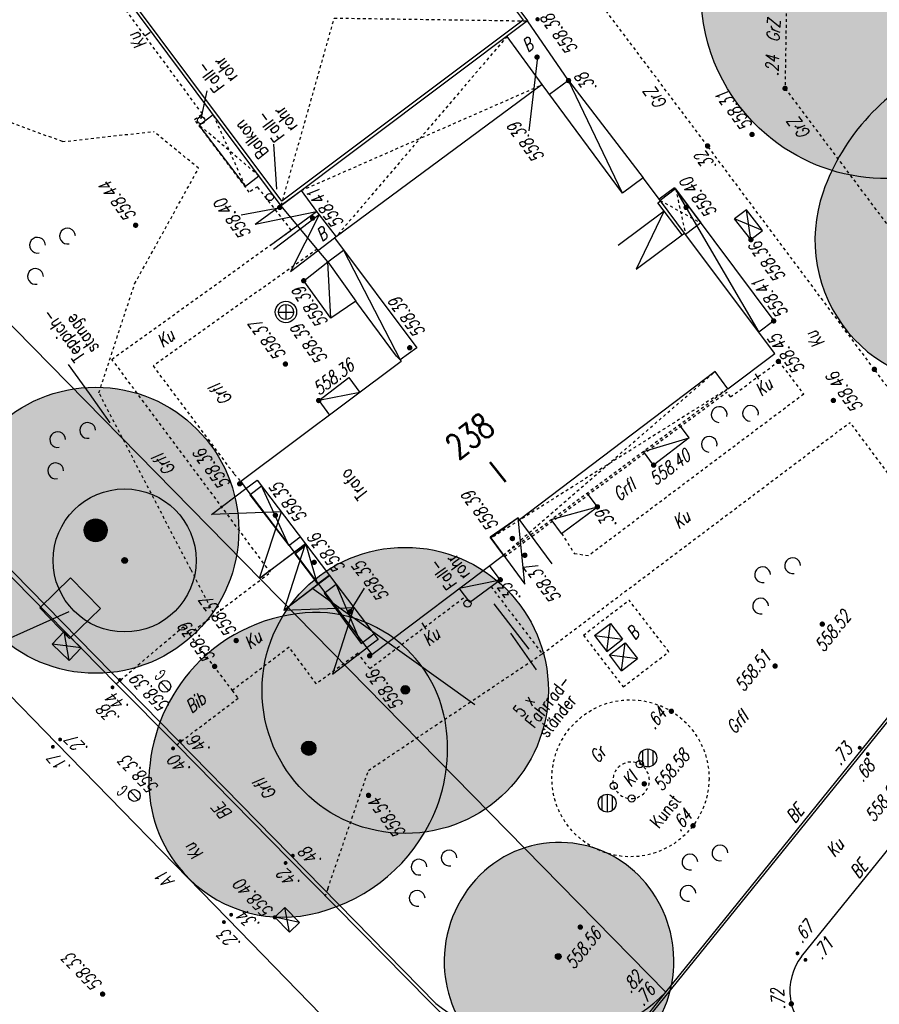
# Model space of a CAD drawing. Header units: metres. Extents: x 2 to 485, y 6 to 594.
# Tile 9 of 176: x 125 to 155, y 68 to 103. Entities that reach past the tile are written whole.
import ezdxf
from ezdxf.enums import TextEntityAlignment as Align

# ---------------------------------------------------------------- set-up
doc = ezdxf.new("R2010")
doc.units = ezdxf.units.M
doc.header["$LTSCALE"] = 0.0125
for name, pattern in [('260241_A_bea$0$GESTRICHELT', [0.4, 0.2, -0.2]), ('260241_A_bea$0$GESTRICHELTX2', [0.7, 0.5, -0.2]), ('260241_A_bea$0$PUNKTIERT', [0.2, 0, -0.2])]:
    doc.linetypes.add(name, pattern=pattern)
for name, color, linetype in [('260241_A_bea$0$B07_FLSTGR', 9, 'Continuous'), ('260241_A_bea$0$B10_GEBAEUDE', 1, 'Continuous'), ('260241_A_bea$0$B13_GEB_ZUBEHOER', 12, 'Continuous'), ('260241_A_bea$0$B14_GEB_ZUB_GESTR', 12, 'Continuous'), ('260241_A_bea$0$B15_GEB_TXT', 12, 'Continuous'), ('260241_A_bea$0$B21_BORDSTEIN', 5, 'Continuous'), ('260241_A_bea$0$B23_EINFASS', 5, 'Continuous'), ('260241_A_bea$0$B24_EINFASS_GESTR', 5, 'Continuous'), ('260241_A_bea$0$B25_EINFASS_GEPKT', 7, '260241_A_bea$0$PUNKTIERT'), ('260241_A_bea$0$B28_VEINFASS_TXT', 5, 'Continuous'), ('260241_A_bea$0$B30_BEWSYM', 3, 'Continuous'), ('260241_A_bea$0$B32_BEWLIN_GESTR', 3, 'Continuous'), ('260241_A_bea$0$B34_ZUBEHOER_1', 6, 'Continuous'), ('260241_A_bea$0$B41_SPARTEN2_LIN', 2, 'Continuous'), ('260241_A_bea$0$B53_HAUPTHOEHEN', 4, 'Continuous'), ('260241_A_bea$0$B54_HOEHEN', 253, 'Continuous')]:
    doc.layers.add(name, color=color, linetype=linetype)
doc.layers.add('260241_A_bea$0$f_fill_baum', color=86, linetype='Continuous', lineweight=18)
doc.styles.add('260241_A_bea$0$ROMANS', font='ROMANS')
doc.styles.add('260241_A_bea$0$SIMPLEX8', font='SIMPLEX8')

# ---------------------------------------------------------------- blocks, each defined once
blk = doc.blocks.new('260241_A_bea$0$HOEHENPKT_ZENTR')
at = {"const_width": 0.75}
blk.add_lwpolyline([(-0.375, 0, 1), (0.375, 0, 1)], format="xyb", close=True, dxfattribs=at)
blk = doc.blocks.new('260241_A_bea$0$PAPIERK_RUND')
blk.add_circle((0, 0), 0.5)
blk = doc.blocks.new('260241_A_bea$0$HOEHENPKT_DOPP')
at = {"const_width": 0.15}
for points in [[(-0.0749999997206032, 0.4000000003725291, 1), (0.0749999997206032, 0.4000000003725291, 1)], [(-0.0749999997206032, -0.4000000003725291, 1), (0.0749999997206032, -0.4000000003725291, 1)]]:
    blk.add_lwpolyline(points, format="xyb", close=True, dxfattribs=at)
blk = doc.blocks.new('260241_A_bea$0$BAUMSTAMM')
at = {"const_width": 0.5}
blk.add_lwpolyline([(-0.25, 0, 1), (0.25, 0, 1)], format="xyb", close=True, dxfattribs=at)
blk.add_circle((0, 0), 0.5)
blk = doc.blocks.new('260241_A_bea$0$GEBUESCH_SYM')
for centre in [(0, 0.127), (-0.18, 0.002), (0.18, 0.002)]:
    blk.add_arc(centre, 0.055, 309.521, 230.4790000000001)

msp = doc.modelspace()

# ---------------------------------------------------------------- hatches: boundary and pattern name
at = {"layer": '260241_A_bea$0$f_fill_baum'}
h = msp.add_hatch(color=256, dxfattribs=at)
h.dxf.hatch_style = 1
edge = h.paths.add_edge_path()
edge.add_arc((155.3168786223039, 103.7119522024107), 6.1139412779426, 76.94662665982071, 129.1172260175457, ccw=False)
edge.add_arc((155.2273331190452, 103.3257298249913), 6.510408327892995, 26.504753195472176, 76.94662664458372, ccw=False)
edge.add_arc((155.3054144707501, 103.3646678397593), 6.423156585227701, -14.3596893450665, 26.504753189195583, ccw=False)
edge.add_arc((155.6458071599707, 103.2775250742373), 6.071786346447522, 303.5555866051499, 345.64031068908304, ccw=False)
edge.add_arc((155.6339222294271, 103.295443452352), 6.09328797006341, 266.0943813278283, 303.5555865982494, ccw=False)
edge.add_arc((155.6567604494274, 103.6299631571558), 6.428586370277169, 229.6585000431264, 266.09438135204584, ccw=False)
edge.add_arc((155.7155163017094, 103.6991440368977), 6.519351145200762, 180.2104908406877, 229.6585000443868, ccw=False)
edge.add_arc((155.3284502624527, 103.6977220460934), 6.132282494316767, 129.1172260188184, 180.2104908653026, ccw=False)
h = msp.add_hatch(color=256, dxfattribs=at)
h.dxf.hatch_style = 1
edge = h.paths.add_edge_path()
edge.add_arc((158.1604378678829, 94.97734396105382), 4.951129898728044, 219.4142951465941, 278.5836374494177)
edge.add_arc((157.7822535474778, 97.48281036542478), 7.484977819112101, 278.5836374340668, 325.9325331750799)
edge.add_arc((158.5547804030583, 96.96040984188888), 6.552400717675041, 325.9325331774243, 362.8061980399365)
edge.add_arc((160.5134678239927, 97.0564180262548), 4.591361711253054, 2.80619808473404, 47.20226415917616)
edge.add_arc((160.4111201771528, 96.94588386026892), 4.742003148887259, 47.20226415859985, 83.05421520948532)
edge.add_arc((160.191917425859, 95.14654676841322), 6.554643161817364, 83.05421522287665, 113.4071766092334)
edge.add_arc((160.5829370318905, 94.24326420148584), 7.538927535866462, 113.4071766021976, 160.7763176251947)
edge.add_arc((158.2549649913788, 95.05502892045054), 5.073483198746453, 160.7763176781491, 219.4142951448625)
h = msp.add_hatch(color=256, dxfattribs=at)
h.dxf.hatch_style = 1
edge = h.paths.add_edge_path()
edge.add_ellipse((128.0555212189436, 84.90830671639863), major_axis=(3.535533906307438, 3.535533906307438), ratio=0.9999999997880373, start_angle=0, end_angle=360)
edge = h.paths.add_edge_path(flags=16)
edge.add_ellipse((129.0675212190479, 83.85330671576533), major_axis=(-1.767766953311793, 1.767766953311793), ratio=0.9999999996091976, start_angle=0, end_angle=360)
h.paths.add_polyline_path([(126.610070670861, 84.98999694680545), (125.3133143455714, 86.73359966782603), (124.7532136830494, 86.31704028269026), (126.049970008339, 84.57343756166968)], flags=24)
h = msp.add_hatch(color=256, dxfattribs=at)
h.dxf.hatch_style = 1
edge = h.paths.add_edge_path()
edge.add_ellipse((129.0675212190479, 83.85330671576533), major_axis=(-1.767766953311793, 1.767766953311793), ratio=0.9999999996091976, start_angle=292.87554866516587, end_angle=428.59420785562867, ccw=False)
edge.add_line((130.0090702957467, 86.16922669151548), (129.0080391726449, 88.09731189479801))
edge.add_line((129.0080391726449, 88.09731189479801), (127.2898589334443, 89.84933507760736))
edge.add_ellipse((128.0555212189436, 84.90830671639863), major_axis=(3.535533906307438, 3.535533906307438), ratio=0.9999999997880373, start_angle=413.8085009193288, end_angle=454.2046659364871)
edge.add_line((124.2702798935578, 88.17510149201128), (125.1455212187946, 87.35730671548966))
edge.add_line((125.1455212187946, 87.35730671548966), (123.1169316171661, 85.68954467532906))
edge.add_ellipse((128.0555212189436, 84.90830671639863), major_axis=(3.535533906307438, 3.535533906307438), ratio=0.9999999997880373, start_angle=486.0108403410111, end_angle=487.5986324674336)
edge.add_line((123.0971807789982, 85.55240304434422), (126.2481927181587, 82.33820829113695))
edge.add_line((126.2481927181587, 82.33820829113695), (126.7765132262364, 82.85266573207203))
h.paths.add_polyline_path([(126.610070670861, 84.98999694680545), (125.3133143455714, 86.73359966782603), (124.7532136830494, 86.31704028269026), (126.049970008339, 84.57343756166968)], flags=24)
h.paths.add_polyline_path([(126.0878960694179, 84.60346110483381), (124.7305975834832, 86.42846807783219), (124.1775166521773, 86.01712942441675), (125.5348151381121, 84.1921224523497)], flags=24)
h = msp.add_hatch(color=256, dxfattribs=at)
h.dxf.hatch_style = 1
edge = h.paths.add_edge_path()
edge.add_ellipse((129.0675212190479, 83.85330671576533), major_axis=(-1.767766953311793, 1.767766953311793), ratio=0.9999999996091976, start_angle=0, end_angle=360)
h = msp.add_hatch(color=256, dxfattribs=at)
h.dxf.hatch_style = 1
edge = h.paths.add_edge_path()
edge.add_arc((138.8683522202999, 79.31139371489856), 5, 0, 360)
h = msp.add_hatch(color=256, dxfattribs=at)
h.dxf.hatch_style = 1
edge = h.paths.add_edge_path()
edge.add_arc((134.5948088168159, 76.039497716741), 4.655797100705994, 221.5010483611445, 281.3393272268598)
edge.add_arc((134.3181824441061, 77.41894911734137), 6.062711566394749, 281.3393272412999, 333.1759641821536)
edge.add_arc((134.5858390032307, 77.2836050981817), 5.762781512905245, 333.1759641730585, 366.1140313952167)
edge.add_arc((135.6807873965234, 77.40089254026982), 4.661569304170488, 6.114031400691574, 42.86089484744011)
edge.add_arc((135.7393620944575, 77.45524905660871), 4.581659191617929, 42.86089484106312, 94.61713500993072)
edge.add_arc((135.8462088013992, 76.13221905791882), 5.908996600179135, 94.61713502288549, 139.8206625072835)
edge.add_arc((135.924417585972, 76.06617584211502), 6.011360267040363, 139.8206625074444, 178.1671598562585)
edge.add_arc((134.6703201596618, 76.10630697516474), 4.756620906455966, 178.167159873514, 221.5010483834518)
h = msp.add_hatch(color=256, dxfattribs=at)
h.dxf.hatch_style = 1
edge = h.paths.add_edge_path()
edge.add_arc((144.2392817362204, 69.61098586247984), 3.913433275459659, 267.3576180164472, 315.0933948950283)
edge.add_arc((143.9961452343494, 69.8533310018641), 4.256721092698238, 315.0933949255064, 360.7499270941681)
edge.add_arc((143.9999978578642, 69.85338143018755), 4.252868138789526, 0.7499270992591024, 42.31432341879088)
edge.add_arc((144.2428630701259, 70.07448278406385), 3.924433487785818, 42.31432336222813, 85.66730013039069)
edge.add_arc((144.2438908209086, 70.08804786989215), 3.910829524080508, 85.66730014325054, 134.9990211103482)
edge.add_arc((144.4897434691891, 69.84218681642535), 4.25852361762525, 134.9990210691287, 182.146168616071)
edge.add_arc((144.4762420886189, 69.84168084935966), 4.245012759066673, 182.1461686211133, 223.8525862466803)
edge.add_arc((144.2394285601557, 69.61416725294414), 3.916618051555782, 223.8525862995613, 267.3576180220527)

# ---------------------------------------------------------------- linework, layer by layer
at = {"color": 252}
for p, q in [((134.7015212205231, 92.79880671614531), (134.7015212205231, 92.27380671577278)), ((134.4390212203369, 92.53630671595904), (134.9640212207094, 92.53630671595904)), ((130.6159072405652, 79.30502555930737), (130.3271351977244, 79.59958787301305)), ((147.1643962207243, 76.7013067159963), (147.1643962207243, 77.2013067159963)), ((147.3425212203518, 77.26068171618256), (147.3425212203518, 76.6388067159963)), ((147.5206462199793, 77.2013067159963), (147.5206462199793, 76.7013067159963)), ((129.5495553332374, 75.4906813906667), (129.2614871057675, 75.78593204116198)), ((145.7463962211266, 75.12030671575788), (145.7463962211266, 75.62030671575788)), ((145.9245212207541, 75.67968171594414), (145.9245212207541, 75.05780671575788)), ((146.1026462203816, 75.62030671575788), (146.1026462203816, 75.12030671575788))]:
    msp.add_line(p, q, dxfattribs=at)
for centre, major_axis, ratio, start_param, end_param in [((131.7405212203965, 99.23830671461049), (0.08838834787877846, 0.08838834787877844), 0.999999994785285, 5.497787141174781, 11.78097244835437), ((134.1375832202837, 96.55320071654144), (0.08838834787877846, 0.08838834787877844), 0.999999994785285, 5.497787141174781, 11.78097244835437), ((134.7015212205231, 92.53630671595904), (-0.2651650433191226, 0.2651650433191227), 0.9999999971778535, 3.926990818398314, 10.2101761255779), ((134.7015212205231, 92.53630671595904), (-0.1856155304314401, 0.1856155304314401), 0.9999999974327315, 3.926990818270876, 10.21017612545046), ((141.0465212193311, 82.34530671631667), (0.08838834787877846, 0.08838834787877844), 0.999999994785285, 5.497787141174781, 11.78097244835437), ((130.4715212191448, 79.45230671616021), (-0.1458407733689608, 0.1458407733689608), 0.9999999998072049, -0.009925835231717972, 6.273259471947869), ((147.3425212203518, 76.9513067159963), (-0.2209708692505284, 0.2209708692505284), 0.9999999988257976, 3.926990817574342, 10.21017612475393), ((147.0615212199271, 76.73330671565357), (0.08838834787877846, 0.08838834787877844), 0.999999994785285, 5.497787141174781, 11.78097244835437), ((146.1525212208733, 75.97230671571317), (0.08838834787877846, 0.08838834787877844), 0.999999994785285, 5.497787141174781, 11.78097244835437), ((129.4055212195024, 75.63830671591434), (0.1458407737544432, 0.1458407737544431), 0.9999999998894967, 1.558483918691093, 7.84166922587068), ((145.9245212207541, 75.37030671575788), (-0.2209708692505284, 0.2209708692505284), 0.9999999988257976, 3.926990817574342, 10.21017612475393), ((146.7795212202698, 75.5313067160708), (0.08838834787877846, 0.08838834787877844), 0.999999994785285, 5.497787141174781, 11.78097244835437)]:
    msp.add_ellipse(centre, major_axis=major_axis, ratio=ratio, start_param=start_param, end_param=end_param, dxfattribs=at)
at = {"layer": '260241_A_bea$0$B07_FLSTGR', "color": 30, "linetype": 'Continuous'}
for p, q in [((147.9715212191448, 68.76030671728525), (322.4815212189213, 284.9103067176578)), ((54.66152122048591, 155.3603067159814), (139.941521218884, 68.37030671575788)), ((147.9715212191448, 68.76030671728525), (68.77152121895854, 149.5203067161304)), ((132.7915212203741, 49.97030671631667), (147.9715212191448, 68.76030671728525))]:
    msp.add_line(p, q, dxfattribs=at)
msp.add_arc((143.7404352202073, 73.01447071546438), 6, 230.716924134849, 314.8441740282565, dxfattribs=at)
at = {"layer": '260241_A_bea$0$B10_GEBAEUDE', "color": 7, "linetype": 'Continuous'}
for p, q in [((134.5577402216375, 96.40749171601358), (86.69848621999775, 160.5668757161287)), ((118.9893982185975, 134.9027557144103), (142.9897532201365, 102.7334597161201)), ((142.9897532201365, 102.7334597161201), (134.5577402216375, 96.40749171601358)), ((143.6555212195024, 100.4833067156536), (136.4525212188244, 95.16430671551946)), ((146.4588182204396, 96.69224571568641), (143.6555212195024, 100.4833067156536)), ((147.1795212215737, 97.23130671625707), (146.4588182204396, 96.69224571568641)), ((147.7853092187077, 96.42139271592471), (147.1795212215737, 97.23130671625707)), ((148.6285212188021, 95.29430671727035), (147.7853092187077, 96.42139271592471)), ((136.4525212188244, 95.16430671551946), (136.3975212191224, 95.12930671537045)), ((136.3975212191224, 95.12930671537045), (139.2715212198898, 91.29030671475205)), ((151.7765212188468, 91.08530671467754), (148.6285212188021, 95.29430671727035)), ((139.2715212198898, 91.29030671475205), (138.687521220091, 90.86130671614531)), ((138.687521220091, 90.86130671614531), (138.7285212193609, 90.80530671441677)), ((150.1425212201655, 89.85430671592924), (151.7765212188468, 91.08530671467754)), ((138.7285212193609, 90.80530671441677), (133.1245212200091, 86.60930671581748)), ((149.6912322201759, 90.4533377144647), (142.8585212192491, 85.27730671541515)), ((150.1425212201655, 89.85430671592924), (149.6912322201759, 90.4533377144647)), ((133.1245212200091, 86.60930671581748), (133.2955212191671, 86.37130671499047)), ((133.2955212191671, 86.37130671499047), (137.5235212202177, 80.80230671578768)), ((142.8102142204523, 85.34107571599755), (141.8325212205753, 84.67230671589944)), ((142.8585212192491, 85.27730671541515), (142.8102142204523, 85.34107571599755)), ((142.2965212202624, 84.04230671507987), (141.8325212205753, 84.67230671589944)), ((137.6985212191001, 80.57030671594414), (142.2965212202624, 84.04230671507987)), ((137.5235212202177, 80.80230671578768), (137.6985212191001, 80.57030671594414))]:
    msp.add_line(p, q, dxfattribs=at)
at = {"layer": '260241_A_bea$0$B13_GEB_ZUBEHOER', "color": 7, "linetype": 'Continuous'}
for p, q in [((138.9025212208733, 108.4173067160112), (143.1435212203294, 102.7113067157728)), ((134.535521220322, 96.25330671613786), (125.6580912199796, 108.1542537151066)), ((143.1435212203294, 102.7113067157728), (134.535521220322, 96.25330671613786)), ((144.5725212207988, 100.6273067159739), (143.1435212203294, 102.7113067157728)), ((142.4355212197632, 102.1683067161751), (142.4299682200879, 102.1759757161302)), ((143.6555212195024, 100.4833067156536), (142.4355212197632, 102.1683067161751)), ((144.5725212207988, 100.6273067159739), (143.9108382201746, 100.1380257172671)), ((144.5725212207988, 100.6273067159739), (147.1795212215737, 97.23130671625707)), ((146.4588182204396, 96.69224571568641), (144.5725212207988, 100.6273067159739)), ((131.6725212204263, 99.07030671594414), (132.1618962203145, 99.43535271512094)), ((133.2835212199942, 96.93830671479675), (131.6725212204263, 99.07030671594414)), ((133.2835212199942, 96.93830671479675), (133.7596292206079, 97.29345571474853)), ((133.6248202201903, 95.60116271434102), (135.2395212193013, 96.78130671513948)), ((135.2395212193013, 96.78130671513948), (135.7745212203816, 96.04930671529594)), ((148.2745212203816, 96.87730671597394), (147.7421422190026, 96.47910571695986)), ((148.312521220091, 96.84230671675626), (147.7725622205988, 96.43843571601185)), ((148.2745212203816, 96.87730671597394), (151.7395212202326, 92.224306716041)), ((148.2745212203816, 96.87730671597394), (151.2169452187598, 91.83343771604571)), ((148.312521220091, 96.84230671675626), (149.1965212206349, 95.64830671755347)), ((147.6972312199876, 96.35549771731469), (147.7853092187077, 96.42139271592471)), ((133.6248202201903, 95.60116271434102), (135.7745212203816, 96.04930671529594)), ((134.1572002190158, 94.87274671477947), (135.7745212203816, 96.04930671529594)), ((135.7885212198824, 94.73330671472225), (134.535521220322, 96.25330671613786)), ((135.7745212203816, 96.04930671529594), (135.8595212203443, 95.93830671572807)), ((146.3100142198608, 94.87107771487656), (147.9114472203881, 96.06916471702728)), ((147.9114472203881, 96.06916471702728), (146.9390092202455, 94.03032471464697)), ((148.5404422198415, 95.22841171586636), (147.6972312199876, 96.35549771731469)), ((135.8595212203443, 95.93830671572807), (134.2719122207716, 94.72196071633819)), ((135.8595212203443, 95.93830671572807), (134.864912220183, 93.94796071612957)), ((135.8595212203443, 95.93830671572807), (136.4525212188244, 95.16430671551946)), ((149.1965212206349, 95.64830671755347), (148.6623792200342, 95.24878671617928)), ((134.864912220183, 93.94796071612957), (136.3975212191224, 95.12930671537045)), ((146.9390092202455, 94.03032471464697), (148.5404422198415, 95.22841171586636)), ((148.5404422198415, 95.22841171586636), (148.6285212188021, 95.29430671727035)), ((136.1655212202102, 94.28930671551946), (135.7885212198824, 94.73330671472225)), ((136.1655212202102, 94.28930671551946), (136.7171892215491, 94.7023037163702)), ((136.7171892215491, 94.7023037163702), (138.687521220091, 90.86130671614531)), ((135.3245212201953, 93.62930671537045), (136.1655212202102, 94.28930671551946)), ((136.1655212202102, 94.28930671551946), (137.1465212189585, 92.91530671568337)), ((136.2665212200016, 92.32330671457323), (136.1655212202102, 94.28930671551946)), ((136.2665212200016, 92.32330671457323), (135.3245212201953, 93.62930671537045)), ((137.1465212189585, 92.91530671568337), (136.2665212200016, 92.32330671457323)), ((138.566521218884, 90.99830671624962), (137.1465212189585, 92.91530671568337)), ((151.7395212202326, 92.224306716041), (151.2169452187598, 91.83343771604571)), ((138.566521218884, 90.99830671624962), (138.687521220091, 90.86130671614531)), ((135.84752122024, 89.44330671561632), (136.8965212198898, 90.24230671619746)), ((136.8965212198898, 90.24230671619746), (137.2845212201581, 89.7241107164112)), ((137.2845212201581, 89.7241107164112), (135.84752122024, 89.44330671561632)), ((135.84752122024, 89.44330671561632), (136.2290152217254, 88.93379971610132)), ((148.7895212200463, 88.1333067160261), (148.4457402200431, 88.59739971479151)), ((147.1885892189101, 87.66615271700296), (148.7895212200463, 88.1333067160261)), ((148.7895212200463, 88.1333067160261), (147.5455212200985, 87.18430671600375)), ((147.5455212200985, 87.18430671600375), (147.1885892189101, 87.66615271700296)), ((133.2955212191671, 86.37130671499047), (133.7015792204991, 86.66305471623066)), ((133.4405212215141, 86.14930671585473), (133.8538982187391, 86.46112771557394)), ((133.7015792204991, 86.66305471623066), (135.3805212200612, 84.43730671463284)), ((134.8025212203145, 84.37530671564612), (133.8538982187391, 86.46112771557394)), ((132.1049022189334, 85.45863771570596), (133.2955212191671, 86.37130671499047)), ((133.4405212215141, 86.14930671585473), (134.8025212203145, 84.37530671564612)), ((145.5825212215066, 85.72630671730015), (145.2237292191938, 86.2106637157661)), ((143.9714572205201, 85.28303171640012), (145.5825212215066, 85.72630671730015)), ((144.3305212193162, 84.79830671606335), (145.5825212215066, 85.72630671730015)), ((134.5410502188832, 85.55018071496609), (132.1049022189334, 85.45863771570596)), ((133.7838432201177, 83.23288971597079), (134.5410502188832, 85.55018071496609)), ((142.8102142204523, 85.34107571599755), (141.8570212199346, 84.63904171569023)), ((143.9962632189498, 83.73070671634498), (142.8102142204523, 85.34107571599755)), ((143.0430712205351, 83.02867271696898), (142.8102142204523, 85.34107571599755)), ((144.3305212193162, 84.79830671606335), (143.9714572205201, 85.28303171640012)), ((134.8025212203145, 84.37530671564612), (135.200714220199, 84.67567471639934)), ((133.7838432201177, 83.23288971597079), (135.3805212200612, 84.43730671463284)), ((135.3805212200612, 84.43730671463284), (133.7898552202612, 83.22496171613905)), ((134.6358552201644, 82.11496171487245), (135.3805212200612, 84.43730671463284)), ((135.0095212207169, 84.0883067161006), (135.4124552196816, 84.39540771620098)), ((135.3805212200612, 84.43730671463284), (136.226521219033, 83.32730671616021)), ((135.8075212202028, 83.0313067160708), (135.4124552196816, 84.39540771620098)), ((141.8570212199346, 84.63904171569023), (143.0430712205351, 83.02867271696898)), ((135.0095212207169, 84.0883067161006), (135.8075212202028, 83.0313067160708)), ((142.1895212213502, 83.17730671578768), (141.8123952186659, 83.67673771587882)), ((134.6332212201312, 82.1184247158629), (136.226521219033, 83.32730671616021)), ((136.226521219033, 83.32730671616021), (134.6358552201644, 82.11496171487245)), ((135.8075212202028, 83.0313067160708), (136.2152662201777, 83.34207471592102)), ((136.226521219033, 83.32730671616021), (137.9215212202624, 81.09330671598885)), ((136.035521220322, 82.70530671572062), (136.4562502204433, 83.02452571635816)), ((137.3295212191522, 80.95230671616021), (136.4562502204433, 83.02452571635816)), ((140.757756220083, 82.88036871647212), (142.1895212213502, 83.17730671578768)), ((141.1225212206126, 82.39730671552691), (142.1895212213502, 83.17730671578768)), ((136.035521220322, 82.70530671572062), (137.3295212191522, 80.95230671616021)), ((141.1225212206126, 82.39730671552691), (140.757756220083, 82.88036871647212)), ((134.6332212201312, 82.1184247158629), (137.0740212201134, 82.21030671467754)), ((137.0740212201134, 82.21030671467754), (136.3282212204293, 79.88442471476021)), ((137.3295212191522, 80.95230671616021), (137.7731302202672, 81.28888571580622)), ((137.9215212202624, 81.09330671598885), (137.5235212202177, 80.80230671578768)), ((136.3282212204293, 79.88442471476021), (137.5235212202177, 80.80230671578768))]:
    msp.add_line(p, q, dxfattribs=at)
at = {"layer": '260241_A_bea$0$B14_GEB_ZUB_GESTR', "color": 7, "linetype": '260241_A_bea$0$GESTRICHELTX2'}
for p, q in [((134.535521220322, 96.25330671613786), (136.3915212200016, 102.8103067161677)), ((136.3915212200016, 102.8103067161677), (143.1435212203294, 102.7113067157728)), ((133.2835212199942, 96.93830671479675), (132.1618962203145, 99.43535271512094)), ((133.7596292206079, 97.29345571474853), (131.6725212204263, 99.07030671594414))]:
    msp.add_line(p, q, dxfattribs=at)
at = {"layer": '260241_A_bea$0$B14_GEB_ZUB_GESTR', "color": 7, "linetype": '260241_A_bea$0$GESTRICHELT'}
for p, q in [((142.4299682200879, 102.1759757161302), (136.4525212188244, 95.16430671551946)), ((135.2395212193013, 96.78130671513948), (143.6555212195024, 100.4833067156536)), ((148.312521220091, 96.84230671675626), (148.6623792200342, 95.24878671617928)), ((147.7725622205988, 96.43843571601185), (149.1965212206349, 95.64830671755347)), ((142.2965212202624, 84.04230671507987), (149.6912322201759, 90.4533377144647)), ((150.1425212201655, 89.85430671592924), (141.8815212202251, 84.64030671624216)), ((142.2965212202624, 84.04230671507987), (150.1425212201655, 89.85430671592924))]:
    msp.add_line(p, q, dxfattribs=at)
at = {"layer": '260241_A_bea$0$B21_BORDSTEIN', "color": 252, "linetype": 'Continuous'}
for p, q in [((118.848521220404, 85.49830671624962), (126.6865212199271, 77.46730671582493)), ((126.6865212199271, 77.46730671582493), (132.6625212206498, 71.34230671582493)), ((132.6625212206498, 71.34230671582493), (139.5065212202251, 64.2923067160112))]:
    msp.add_line(p, q, dxfattribs=at)
at = {"layer": '260241_A_bea$0$B23_EINFASS', "color": 252, "linetype": 'Continuous'}
for p, q in [((128.7715212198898, 79.54530671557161), (121.2535212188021, 87.193306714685)), ((158.4615212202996, 81.62630671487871), (154.8855212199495, 77.19630671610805)), ((130.8855212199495, 77.41130671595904), (128.7715212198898, 79.54530671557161)), ((134.8165212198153, 73.40730671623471), (130.8855212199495, 77.41130671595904)), ((154.8855212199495, 77.19630671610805), (147.3325212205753, 67.853306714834)), ((152.7105212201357, 70.00730671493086), (157.0785212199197, 75.42430671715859)), ((140.5555212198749, 67.58330671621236), (134.8165212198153, 73.40730671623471))]:
    msp.add_line(p, q, dxfattribs=at)
msp.add_arc((154.2844992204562, 68.80492971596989), 1.980686, 142.6234441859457, 233.1819202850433, dxfattribs=at)
at = {"layer": '260241_A_bea$0$B24_EINFASS_GESTR', "color": 252, "linetype": '260241_A_bea$0$GESTRICHELT'}
for p, q in [((152.2465212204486, 107.1723067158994), (152.136521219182, 100.3523067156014)), ((149.4305212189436, 98.34030671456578), (143.715521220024, 105.9523067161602)), ((152.136521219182, 100.3523067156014), (156.7965212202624, 94.13530671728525)), ((155.257521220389, 90.5313067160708), (149.4305212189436, 98.34030671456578)), ((160.2415212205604, 83.84630671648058), (155.257521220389, 90.5313067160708))]:
    msp.add_line(p, q, dxfattribs=at)
at = {"layer": '260241_A_bea$0$B25_EINFASS_GEPKT', "color": 7, "linetype": '260241_A_bea$0$PUNKTIERT', "ltscale": 0.5}
for p, q in [((131.7835212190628, 99.46230671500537), (127.1219462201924, 105.7904387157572)), ((131.5085212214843, 99.2693067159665), (131.7835212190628, 99.46230671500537)), ((133.4195212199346, 96.728306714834), (131.5085212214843, 99.2693067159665)), ((133.7085212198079, 96.91330671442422), (133.4195212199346, 96.728306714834)), ((134.8885212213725, 95.40030671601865), (133.7085212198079, 96.91330671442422)), ((128.6255212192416, 90.88230671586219), (134.8885212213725, 95.40030671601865)), ((135.7885212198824, 94.73330671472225), (130.0595212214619, 90.65030671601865)), ((134.160521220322, 83.43830671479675), (128.6255212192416, 90.88230671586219)), ((130.0595212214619, 90.65030671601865), (132.8965212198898, 86.8683067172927)), ((150.2345212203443, 89.568306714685), (151.9185212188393, 90.81430671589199)), ((151.9185212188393, 90.81430671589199), (152.7875212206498, 89.66330671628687)), ((142.3381882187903, 83.98605871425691), (150.1067972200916, 89.74072971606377)), ((152.7875212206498, 89.66330671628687), (145.2665212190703, 84.01430671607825)), ((150.2345212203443, 89.568306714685), (150.1067972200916, 89.74072971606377)), ((143.6545212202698, 80.5883067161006), (154.4075212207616, 88.6793067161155)), ((159.0785212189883, 82.41330671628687), (154.4075212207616, 88.6793067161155)), ((132.8965212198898, 86.8683067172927), (133.1245212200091, 86.60930671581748)), ((144.3305212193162, 84.79830671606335), (144.7835212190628, 84.08430671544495)), ((142.3381882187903, 83.98605871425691), (142.2965212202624, 84.04230671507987)), ((145.2665212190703, 84.01430671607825), (144.7835212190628, 84.08430671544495)), ((131.3195212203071, 81.28530671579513), (134.160521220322, 83.43830671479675)), ((141.8648742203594, 82.93998271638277), (143.6545212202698, 80.5883067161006)), ((137.6285212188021, 80.07230671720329), (140.9718262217, 82.59687271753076)), ((145.0925212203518, 81.24230671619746), (146.6895212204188, 82.46730671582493)), ((148.0771972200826, 80.65823071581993), (146.6895212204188, 82.46730671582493)), ((128.7715212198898, 79.54530671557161), (131.1095212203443, 81.53230671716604)), ((131.1095212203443, 81.53230671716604), (131.3195212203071, 81.28530671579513)), ((131.3195212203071, 81.28530671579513), (132.8255212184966, 79.3073067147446)), ((145.0925212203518, 81.24230671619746), (146.4799732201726, 79.43305871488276)), ((134.812521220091, 80.82030671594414), (132.8255212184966, 79.3073067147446)), ((135.7645212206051, 79.54130671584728), (134.812521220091, 80.82030671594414)), ((137.2135212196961, 80.60730671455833), (135.7645212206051, 79.54130671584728)), ((137.6285212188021, 80.07230671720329), (137.2135212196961, 80.60730671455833)), ((146.4799732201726, 79.43305871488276), (148.0771972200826, 80.65823071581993)), ((132.8255212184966, 79.3073067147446), (133.0285212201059, 79.03630671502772)), ((130.8855212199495, 77.41130671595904), (133.0285212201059, 79.03630671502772))]:
    msp.add_line(p, q, dxfattribs=at)
at = {"layer": '260241_A_bea$0$B25_EINFASS_GEPKT', "color": 7, "linetype": '260241_A_bea$0$PUNKTIERT'}
msp.add_circle((146.7361662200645, 76.23934071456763), 2.744547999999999, dxfattribs=at)
for start, end in [(271.740550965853, 198.0182302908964), (198.0182302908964, 271.740550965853)]:
    msp.add_arc((146.7601142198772, 76.16993971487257), 0.6389279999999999, start, end, dxfattribs=at)
at = {"layer": '260241_A_bea$0$B28_VEINFASS_TXT', "color": 252, "linetype": 'Continuous'}
for p, q in [((129.9541672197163, 102.3003187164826), (129.7772692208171, 102.182900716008)), ((151.0901452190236, 90.37002771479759), (151.2067652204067, 90.19197971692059)), ((139.4467422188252, 81.67235971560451), (139.5877032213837, 81.45464271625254))]:
    msp.add_line(p, q, dxfattribs=at)
at = {"layer": '260241_A_bea$0$B30_BEWSYM'}
for points in [[(151.459537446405, 108.4554948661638, -0.2316523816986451), (156.6977649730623, 109.6679097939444, -0.2237183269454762), (161.0534802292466, 106.2311431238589, -0.1802187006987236), (161.5278980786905, 101.771671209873, -0.1857214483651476), (159.0019611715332, 98.21760218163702, -0.1649267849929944), (155.2188893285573, 97.21630650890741, -0.1603346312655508), (151.4952663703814, 98.73009685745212, -0.2191691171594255), (149.1962091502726, 103.6751935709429, -0.226704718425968)], [(154.3353177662, 91.83375628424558, 0.2640682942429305), (158.8994086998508, 90.08167144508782, 0.209589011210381), (163.9826485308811, 93.28995990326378, 0.1622945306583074), (165.0993237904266, 97.28120107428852, 0.1961743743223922), (163.6328954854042, 100.4253605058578, 0.1577223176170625), (160.9845711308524, 101.6530855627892, 0.1332195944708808), (157.5880012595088, 101.1617747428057, 0.2096812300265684), (153.4643774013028, 96.72550858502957, 0.2615896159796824)], [(131.1078793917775, 72.95440941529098, 0.2671930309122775), (135.5102278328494, 71.47458209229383, 0.2301175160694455), (139.7285256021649, 74.68313873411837, 0.1447171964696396), (140.3158411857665, 77.89738498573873, 0.161726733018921), (139.097751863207, 80.57178866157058, 0.2297481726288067), (135.3705521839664, 82.0220400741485, 0.1998357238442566), (131.3315655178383, 79.94459847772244, 0.1688972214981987), (129.9161327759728, 76.2584410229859, 0.1913657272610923)], [(144.0588649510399, 65.70171357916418, 0.2113518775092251), (147.0110039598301, 66.848285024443, 0.2018920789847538), (148.2525017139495, 69.9090443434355, 0.1833737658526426), (147.1448357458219, 72.71640117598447, 0.1914520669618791), (144.5393454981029, 73.98770094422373, 0.2186373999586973), (141.4785639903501, 72.85346919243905, 0.2086702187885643), (140.2342070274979, 69.68270957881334, 0.1840143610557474), (141.4150586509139, 66.90071344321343, 0.1921399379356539)]]:
    msp.add_lwpolyline(points, format="xyb", close=True, dxfattribs=at)
msp.add_lwpolyline([(135.6025077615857, 82.90009392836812), (141.3043125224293, 78.82272625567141)], dxfattribs=at)
msp.add_circle((138.8683522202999, 79.31139371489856), 5, dxfattribs=at)
at = {"layer": '260241_A_bea$0$B32_BEWLIN_GESTR', "linetype": '260241_A_bea$0$GESTRICHELT'}
for p, q in [((126.8935212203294, 98.49130671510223), (123.5105212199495, 99.74530671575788)), ((126.8935212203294, 98.49130671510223), (130.0775212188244, 98.84630671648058)), ((131.6515212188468, 97.56330671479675), (130.0775212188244, 98.84630671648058)), ((129.417521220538, 93.52330671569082), (131.6515212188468, 97.56330671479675)), ((128.1685212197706, 89.71430671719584), (129.417521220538, 93.52330671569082)), ((131.375521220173, 83.53730671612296), (128.1685212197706, 89.71430671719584)), ((131.375521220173, 83.53730671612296), (132.1987772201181, 81.95163471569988)), ((137.5835212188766, 76.51530671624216), (143.6545212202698, 80.5883067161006)), ((136.1645212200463, 72.38030671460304), (137.5835212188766, 76.51530671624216)), ((136.1645212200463, 72.38030671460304), (136.0777362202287, 72.12741271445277))]:
    msp.add_line(p, q, dxfattribs=at)
at = {"layer": '260241_A_bea$0$B34_ZUBEHOER_1', "color": 252, "linetype": 'Continuous'}
for p, q in [((131.7423642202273, 99.2893917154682), (131.9476532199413, 100.2664727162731)), ((134.3780382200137, 96.83001271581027), (134.2801182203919, 98.3993907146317)), ((127.098521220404, 90.70030671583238), (127.8255212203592, 89.68380671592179)), ((127.8255212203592, 89.68380671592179), (128.5525212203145, 88.6673067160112)), ((127.1792212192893, 83.2448067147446), (126.1045212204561, 82.19830671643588)), ((128.2192212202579, 82.17680671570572), (127.1792212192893, 83.2448067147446)), ((141.9595212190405, 82.33330671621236), (143.1885212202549, 80.75030671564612)), ((127.1134962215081, 82.0576647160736), (123.012606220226, 80.22006271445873)), ((127.1445212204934, 81.13030671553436), (126.1045212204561, 82.19830671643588)), ((127.1445212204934, 81.13030671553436), (128.2192212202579, 82.17680671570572)), ((142.5437502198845, 81.31333271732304), (143.4379502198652, 80.02574571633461))]:
    msp.add_line(p, q, dxfattribs=at)
at = {"layer": '260241_A_bea$0$B41_SPARTEN2_LIN', "color": 252, "linetype": 'Continuous'}
for p, q in [((150.7872212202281, 96.11200671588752), (150.3765212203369, 95.79130671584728)), ((150.9435212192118, 95.0653067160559), (150.7872212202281, 96.11200671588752)), ((151.3542212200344, 95.38600671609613), (150.7872212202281, 96.11200671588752)), ((150.9435212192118, 95.0653067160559), (150.3765212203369, 95.79130671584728)), ((151.3542212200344, 95.38600671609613), (150.3765212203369, 95.79130671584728)), ((150.9435212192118, 95.0653067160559), (151.3542212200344, 95.38600671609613)), ((145.4827422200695, 81.22650571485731), (146.0381502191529, 81.65255871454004)), ((145.9087942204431, 80.67109671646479), (146.0381502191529, 81.65255871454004)), ((146.0381502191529, 81.65255871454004), (146.4642032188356, 81.09714971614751)), ((126.9585212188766, 81.37440671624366), (126.5305212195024, 80.93230671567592)), ((127.1255212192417, 80.35630671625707), (126.9585212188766, 81.37440671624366)), ((127.5535212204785, 80.79840671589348), (126.9585212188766, 81.37440671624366)), ((145.4827422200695, 81.22650571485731), (145.9087942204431, 80.67109671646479)), ((145.4827422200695, 81.22650571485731), (146.4642032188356, 81.09714971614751)), ((127.1255212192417, 80.35630671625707), (126.5305212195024, 80.93230671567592)), ((127.5535212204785, 80.79840671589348), (126.5305212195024, 80.93230671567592)), ((145.9087942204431, 80.67109671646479), (146.4642032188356, 81.09714971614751)), ((146.0000912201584, 80.55208071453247), (146.5555002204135, 80.97813371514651)), ((146.4261442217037, 79.99667171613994), (146.5555002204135, 80.97813371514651)), ((146.5555002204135, 80.97813371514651), (146.9815532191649, 80.42272471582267)), ((127.1255212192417, 80.35630671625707), (127.5535212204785, 80.79840671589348)), ((146.4261442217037, 79.99667171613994), (146.0000912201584, 80.55208071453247)), ((146.0000912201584, 80.55208071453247), (146.9815532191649, 80.42272471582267)), ((146.4261442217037, 79.99667171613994), (146.9815532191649, 80.42272471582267)), ((134.6606212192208, 71.72110671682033), (134.3145212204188, 71.38030671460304)), ((134.8265212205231, 70.86030671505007), (134.6606212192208, 71.72110671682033)), ((135.1726212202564, 71.20110671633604), (134.6606212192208, 71.72110671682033)), ((134.8265212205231, 70.86030671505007), (134.3145212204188, 71.38030671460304)), ((135.1726212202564, 71.20110671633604), (134.3145212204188, 71.38030671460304)), ((134.8265212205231, 70.86030671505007), (135.1726212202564, 71.20110671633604))]:
    msp.add_line(p, q, dxfattribs=at)
at = {"layer": '260241_A_bea$0$B53_HAUPTHOEHEN', "color": 252, "linetype": 'Continuous'}
for p, q in [((143.4862792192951, 101.4380277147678), (143.1904402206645, 98.8634697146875)), ((134.5165402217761, 96.18028571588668), (133.1322122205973, 95.92324671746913)), ((136.9591292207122, 82.09026471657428), (137.4468202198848, 82.88445871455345))]:
    msp.add_line(p, q, dxfattribs=at)

# ---------------------------------------------------------------- block references
at = {"layer": '260241_A_bea$0$B30_BEWSYM', "xscale": 5, "yscale": 5}
for p, rotation in [((126.5202452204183, 94.47739171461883), 51.63593642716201), ((150.2156672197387, 88.44500171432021), 36.83483794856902), ((127.2252812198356, 87.68379971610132), 51.63593642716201), ((151.8496062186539, 82.95969971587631), 51.63593642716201), ((149.3101782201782, 72.91727471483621), 51.63593642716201), ((139.8514442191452, 72.740405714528), 51.63593642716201)]:
    msp.add_blockref('260241_A_bea$0$GEBUESCH_SYM', p, dxfattribs=dict(at, rotation=rotation))
at = {"layer": '260241_A_bea$0$B30_BEWSYM'}
for name, p, xscale, yscale in [('260241_A_bea$0$PAPIERK_RUND', (128.0555212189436, 84.90830671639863), 10, 10), ('260241_A_bea$0$PAPIERK_RUND', (129.0675212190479, 83.85330671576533), 5, 5), ('260241_A_bea$0$BAUMSTAMM', (128.0555212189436, 84.90830671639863), 0.800000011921, 0.800000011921), ('260241_A_bea$0$BAUMSTAMM', (129.0675212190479, 83.85330671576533), 0.20000000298, 0.20000000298), ('260241_A_bea$0$BAUMSTAMM', (138.8715212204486, 79.33130671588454), 0.300000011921, 0.300000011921), ('260241_A_bea$0$BAUMSTAMM', (135.500521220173, 77.29030671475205), 0.5, 0.5), ('260241_A_bea$0$BAUMSTAMM', (144.2135212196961, 70.00730671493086), 0.20000000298, 0.20000000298)]:
    msp.add_blockref(name, p, dxfattribs=dict(at, xscale=xscale, yscale=yscale))
at = {"layer": '260241_A_bea$0$B54_HOEHEN', "color": 252}
for p, xscale, yscale in [((143.4925212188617, 102.7673067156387), 0.10000000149, 0.10000000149), ((143.4745212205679, 101.4453067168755), 0.125, 0.125), ((144.5725212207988, 100.6273067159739), 0.125, 0.125), ((150.9835212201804, 98.74130671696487), 0.125, 0.125), ((134.4865212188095, 96.19130671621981), 0.125, 0.125), ((148.6825212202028, 96.19230671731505), 0.125, 0.125), ((135.6315212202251, 95.82130671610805), 0.125, 0.125), ((129.4515212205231, 95.56930671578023), 0.125, 0.125), ((150.9435212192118, 95.0653067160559), 0.125, 0.125), ((135.3245212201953, 93.62930671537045), 0.125, 0.125), ((151.7395212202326, 92.224306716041), 0.125, 0.125), ((139.0255212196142, 91.28630671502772), 0.125, 0.125), ((151.9045212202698, 90.80830671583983), 0.125, 0.125), ((134.6845212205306, 90.71730671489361), 0.125, 0.125), ((135.84752122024, 89.44330671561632), 0.125, 0.125), ((153.8245212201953, 89.44430671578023), 0.125, 0.125), ((147.5455212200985, 87.18430671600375), 0.125, 0.125), ((133.0875212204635, 86.53230671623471), 0.125, 0.125), ((145.5825212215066, 85.72630671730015), 0.125, 0.125), ((134.3335212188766, 85.43230671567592), 0.125, 0.125), ((142.6135212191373, 84.62030671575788), 0.125, 0.125), ((143.0465212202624, 84.03530671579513), 0.125, 0.125), ((135.6885212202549, 83.78730671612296), 0.125, 0.125), ((142.1895212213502, 83.17730671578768), 0.125, 0.125), ((136.9475212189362, 82.05930671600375), 0.125, 0.125), ((153.437521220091, 81.62730671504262), 0.125, 0.125), ((132.9635212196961, 81.05330671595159), 0.125, 0.125), ((137.6265212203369, 80.5203067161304), 0.125, 0.125), ((132.2115212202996, 80.14930671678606), 0.125, 0.125), ((151.7905212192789, 80.16230671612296), 0.125, 0.125), ((147.2185212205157, 76.04530671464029), 0.125, 0.125), ((137.5865212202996, 75.6413067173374), 0.125, 0.125), ((134.3145212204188, 71.38030671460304), 0.10000000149, 0.10000000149), ((144.9835212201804, 71.03730671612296), 0.125, 0.125)]:
    msp.add_blockref('260241_A_bea$0$HOEHENPKT_ZENTR', p, dxfattribs=dict(at, xscale=xscale, yscale=yscale))
for name, p, xscale, yscale, rotation in [('260241_A_bea$0$HOEHENPKT_ZENTR', (152.136521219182, 100.3523067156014), 0.1249999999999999, 0.1249999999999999, 358.199999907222), ('260241_A_bea$0$HOEHENPKT_ZENTR', (149.4305212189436, 98.34030671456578), 0.1249999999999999, 0.1249999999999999, 358.199999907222), ('260241_A_bea$0$HOEHENPKT_ZENTR', (155.257521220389, 90.5313067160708), 0.1249999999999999, 0.1249999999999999, 358.199999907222), ('260241_A_bea$0$HOEHENPKT_DOPP', (128.7715212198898, 79.54530671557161), 0.4499999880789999, 0.4499999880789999, 315.189287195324), ('260241_A_bea$0$HOEHENPKT_ZENTR', (148.1655212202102, 78.58230671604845), 0.1249999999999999, 0.1249999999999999, 358.199999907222), ('260241_A_bea$0$HOEHENPKT_DOPP', (126.6865212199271, 77.46730671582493), 0.4499999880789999, 0.4499999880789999, 315.189287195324), ('260241_A_bea$0$HOEHENPKT_DOPP', (130.8855212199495, 77.41130671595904), 0.4499999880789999, 0.4499999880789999, 315.189287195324), ('260241_A_bea$0$HOEHENPKT_DOPP', (154.8855212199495, 77.19630671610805), 0.4499999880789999, 0.4499999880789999, 231.903913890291), ('260241_A_bea$0$HOEHENPKT_ZENTR', (148.9225212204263, 74.5803067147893), 0.1249999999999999, 0.1249999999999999, 358.199999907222), ('260241_A_bea$0$HOEHENPKT_DOPP', (134.8165212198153, 73.40730671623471), 0.4499999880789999, 0.4499999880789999, 315.189287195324), ('260241_A_bea$0$HOEHENPKT_DOPP', (132.6625212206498, 71.34230671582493), 0.4499999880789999, 0.4499999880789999, 315.189287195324), ('260241_A_bea$0$HOEHENPKT_DOPP', (152.7105212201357, 70.00730671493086), 0.449999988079, 0.449999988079, 230.9708007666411), ('260241_A_bea$0$HOEHENPKT_ZENTR', (128.2975212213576, 68.69530671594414), 0.125, 0.125, 315.189287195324), ('260241_A_bea$0$HOEHENPKT_ZENTR', (152.3555212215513, 68.35530671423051), 0.1249999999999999, 0.1249999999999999, 358.199999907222)]:
    msp.add_blockref(name, p, dxfattribs=dict(at, xscale=xscale, yscale=yscale, rotation=rotation))

# ---------------------------------------------------------------- texts
at = {"color": 252, "style": '260241_A_bea$0$SIMPLEX8'}
for height, rotation, oblique, width, p in [(0.4124999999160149, 134.4312914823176, 3.968635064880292e-08, 0.5600000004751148, (130.529201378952, 79.92021549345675)), (0.4124999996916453, 134.2945510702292, 359.9999999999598, 0.559999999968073, (129.2007081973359, 75.87507546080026))]:
    msp.add_text('G', height=height, rotation=rotation, dxfattribs=dict(at, oblique=oblique, width=width)).set_placement(p)
at = {"layer": '260241_A_bea$0$B15_GEB_TXT', "color": 7, "style": '260241_A_bea$0$ROMANS', "width": 0.75}
for s, height, rotation, p in [('Balkon', 0.45, 127.6009457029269, (134.1187262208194, 98.12240971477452)), ('238', 0.875, 37.37034213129, (140.7183382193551, 87.347671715)), ('I', 0.875, 39.111594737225, (142.2839192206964, 86.53352471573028)), ('Trafo', 0.45, 127.600945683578, (137.5924492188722, 86.19036771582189))]:
    msp.add_text(s, height=height, rotation=rotation, dxfattribs=at).set_placement(p)
at = {"layer": '260241_A_bea$0$B28_VEINFASS_TXT', "color": 252, "style": '260241_A_bea$0$ROMANS', "oblique": 15.000035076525, "width": 0.75}
for s, rotation, p in [('GrZ', 86.56108044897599, (151.9563762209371, 102.3504797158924)), ('Ku', 127.084250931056, (129.6938232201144, 102.1440437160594)), ('B', 37.613090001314, (143.2719162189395, 101.6854687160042)), ('GrZ', 126.735044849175, (147.8063772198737, 100.1365257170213)), ('GrZ', 126.735044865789, (152.8278252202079, 99.09049971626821)), ('B', 37.613090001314, (136.0781112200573, 95.07006371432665)), ('Ku', 126.729942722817, (153.3713462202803, 91.70141671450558)), ('Ku', 37.613090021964, (130.6222422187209, 91.4482017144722)), ('Ku', 39.467158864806, (151.5234062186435, 89.75320171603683)), ('Grfl', 128.790152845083, (132.6108052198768, 89.79527671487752)), ('Grfl', 128.790152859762, (130.6275832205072, 87.34082371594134)), ('Grfl', 38.40672464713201, (146.6537682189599, 86.14789671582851)), ('Ku', 37.613090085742, (148.6435902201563, 85.11313771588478)), ('Ku', 37.613090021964, (133.6747632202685, 80.90744571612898)), ('Ku', 39.467158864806, (139.9030422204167, 81.01479271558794)), ('B', 51.08411967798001, (146.9852142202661, 81.1667467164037)), ('Bib', 37.613090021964, (131.6752972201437, 78.70524671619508)), ('Grfl', 48.18556423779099, (150.6298432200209, 78.05147271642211)), ('Gr', 51.08411962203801, (145.7663552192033, 76.93374971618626)), ('Kl', 51.08411962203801, (146.8755632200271, 76.07047771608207)), ('Grfl', 128.790152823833, (134.1560482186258, 76.00118571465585)), ('BE', 133.094598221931, (132.64970521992, 75.23628271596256)), ('BE', 51.08411967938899, (152.6564832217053, 74.86168671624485)), ('Ku', 133.094598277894, (131.6501202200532, 73.82350371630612)), ('Ku', 51.084119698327, (154.0482182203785, 73.67253871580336)), ('BE', 51.084119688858, (154.8841662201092, 72.92333471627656)), ('A1', 133.094598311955, (130.644486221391, 72.85550271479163))]:
    msp.add_text(s, height=0.45, rotation=rotation, dxfattribs=at).set_placement(p, align=Align.CENTER)
at = {"layer": '260241_A_bea$0$B34_ZUBEHOER_1', "color": 252, "style": '260241_A_bea$0$ROMANS', "width": 0.75}
for s, rotation, p in [('rohr', 126.314429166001, (133.0337506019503, 100.764340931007)), ('Fall-', 126.314429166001, (132.5804998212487, 100.4312193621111)), ('rohr', 126.314429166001, (135.1324246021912, 99.03112092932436)), ('Fall-', 126.314429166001, (134.6791738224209, 98.69799936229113)), ('Teppich-', 125.5277936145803, (127.7035617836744, 90.99597823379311)), ('stange', 125.5277936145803, (128.1862474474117, 91.28796716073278)), ('rohr', 126.314429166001, (141.1519796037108, 83.37358393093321)), ('Fall-', 126.314429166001, (140.6987288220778, 83.04046236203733)), ('Fahrrad-', 51.08410532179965, (143.3676825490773, 77.96872974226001)), ('5 x ', 51.08410532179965, (142.9434797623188, 78.33875329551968)), ('ständer', 51.08410532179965, (143.8188072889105, 77.63205200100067)), ('Kunst', 51.084119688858, (147.7284562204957, 74.46559271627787))]:
    msp.add_text(s, height=0.45, rotation=rotation, dxfattribs=at).set_placement(p)
at = {"layer": '260241_A_bea$0$B53_HAUPTHOEHEN', "color": 252, "style": '260241_A_bea$0$ROMANS', "oblique": 15.000035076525, "width": 0.75}
for s, rotation, p in [('558.38', 126.283124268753, (143.611869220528, 102.747771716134)), ('558.56', 50.93462653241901, (145.4043192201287, 71.05459171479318))]:
    msp.add_text(s, height=0.45, rotation=rotation, dxfattribs=at).set_placement(p, align=Align.TOP_RIGHT)
for s, rotation, p in [('558.31', 126.641840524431, (150.8411822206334, 98.93267471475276)), ('558.44', 126.641840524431, (129.3091822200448, 95.76067471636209)), ('558.37', 126.641840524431, (134.5421822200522, 90.90867471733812)), ('558.37', 126.641840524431, (132.8211822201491, 81.24467471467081)), ('558.39', 126.641840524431, (132.0691822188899, 80.3406747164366)), ('558.40', 134.130330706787, (134.1305302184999, 71.46211971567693)), ('558.33', 134.37, (128.1551822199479, 68.88667471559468))]:
    msp.add_text(s, height=0.45, rotation=rotation, dxfattribs=at).set_placement(p, align=Align.MIDDLE_LEFT)
for s, rotation, p in [('558.39', 126.641840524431, (142.8002712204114, 99.23723171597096)), ('558.39', 124.712941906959, (135.2857282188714, 93.4821607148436)), ('558.51', 51.084119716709, (151.681889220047, 80.47291771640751)), ('558.36', 126.64184054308, (137.8704212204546, 80.09176671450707))]:
    msp.add_text(s, height=0.45, rotation=rotation, dxfattribs=at).set_placement(p, align=Align.RIGHT)
for s, rotation, p in [('558.40', 126.641840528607, (148.939045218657, 96.3981697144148)), ('558.41', 126.641840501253, (135.9069172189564, 96.02561071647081)), ('558.45', 126.641840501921, (152.0145822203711, 90.92349671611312)), ('558.46', 126.641840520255, (154.0462142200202, 89.5912177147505)), ('558.35', 127.648838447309, (134.6165352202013, 85.73029671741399)), ('558.36', 127.904495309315, (135.9533732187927, 83.95472271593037)), ('558.52', 51.08411967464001, (153.622583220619, 81.52319571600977))]:
    msp.add_text(s, height=0.45, rotation=rotation, dxfattribs=at).set_placement(p, align=Align.TOP_CENTER)
for s, rotation, p in [('558.40', 126.641840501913, (133.4994062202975, 95.27877171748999)), ('558.36', 37.21864558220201, (135.8621012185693, 89.60471371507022)), ('558.36', 126.641840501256, (132.7788582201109, 86.53054271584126)), ('558.39', 126.641840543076, (142.1478422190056, 85.0765087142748))]:
    msp.add_text(s, height=0.45, rotation=rotation, dxfattribs=at).set_placement(p)
for s, rotation, p in [('558.36', 126.314428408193, (151.0577502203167, 94.91948271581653)), ('558.39', 126.64184054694, (135.0470202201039, 92.04998471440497)), ('558.37', 126.641840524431, (143.2147082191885, 83.69433371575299)), ('558.63', 51.08411967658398, (156.0552132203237, 76.0611127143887)), ('558.54', 126.64184054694, (137.7786252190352, 75.48510671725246))]:
    msp.add_text(s, height=0.45, rotation=rotation, dxfattribs=at).set_placement(p, align=Align.MIDDLE_RIGHT)
for s, rotation, p in [('558.41', 126.314428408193, (151.9080202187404, 92.24592871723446)), ('558.39', 126.641840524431, (139.2321952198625, 91.5729487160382)), ('558.40', 37.170437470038, (147.341004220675, 86.8080537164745)), ('558.35', 126.6418405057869, (137.9619942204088, 82.34263571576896)), ('558.58', 51.084119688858, (147.4824992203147, 76.04196971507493)), ('558.33', 134.130330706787, (129.9570052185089, 75.62752371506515))]:
    msp.add_text(s, height=0.45, rotation=rotation, dxfattribs=at).set_placement(p, align=Align.TOP_LEFT)
msp.add_text('558.39', height=0.45, rotation=134.130330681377, dxfattribs=at).set_placement((130.1186522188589, 79.3672617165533), align=Align.CENTER)
at = {"layer": '260241_A_bea$0$B54_HOEHEN', "color": 252, "style": '260241_A_bea$0$ROMANS', "oblique": 15.000035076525, "width": 0.75}
for s, rotation, p in [('.24', 89.075954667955, (151.6912602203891, 101.5057157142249)), ('.32', 126.729942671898, (149.1510942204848, 98.07759371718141)), ('.39', 122.956610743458, (145.69273121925, 85.58653971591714)), ('.33', 127.613748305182, (142.3038612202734, 82.98536771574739)), ('.44', 134.37, (128.5611802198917, 79.12208671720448)), ('.38', 134.37, (128.2529142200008, 78.71599871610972)), ('.64', 51.08411975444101, (147.8513362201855, 78.619286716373)), ('.27', 134.369999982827, (127.1425652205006, 77.655563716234)), ('.46', 134.37, (131.4156102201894, 77.63232571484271)), ('.73', 51.084119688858, (154.3485562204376, 77.36725071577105)), ('.17', 134.37, (126.539821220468, 77.00514471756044)), ('.40', 134.370000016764, (130.7252802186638, 76.94453671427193)), ('.68', 51.084119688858, (155.1282642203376, 76.77836871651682)), ('.64', 51.084119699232, (148.7479712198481, 75.05053471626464)), ('.48', 134.37, (135.3067452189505, 73.73922671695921)), ('.42', 134.37, (134.5466522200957, 72.97163771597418)), ('.34', 134.369999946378, (133.1449632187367, 71.51121971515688)), ('.67', 51.084119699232, (153.0009502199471, 71.15269371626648)), ('.23', 134.370000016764, (132.4732372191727, 70.84129671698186)), ('.71', 51.08411967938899, (153.6920312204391, 70.57656771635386)), ('.82', 51.084119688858, (147.0218082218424, 69.40510071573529)), ('.76', 51.084119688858, (147.4668382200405, 68.95465171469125)), ('.72', 94.58326689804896, (151.8616312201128, 68.87317471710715))]:
    msp.add_text(s, height=0.45, rotation=rotation, dxfattribs=at).set_placement(p, align=Align.MIDDLE_RIGHT)
msp.add_text('.38', height=0.45, rotation=126.641840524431, dxfattribs=at).set_placement((144.7936342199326, 100.6917987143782), align=Align.TOP_RIGHT)

doc.saveas('drawing.dxf')
